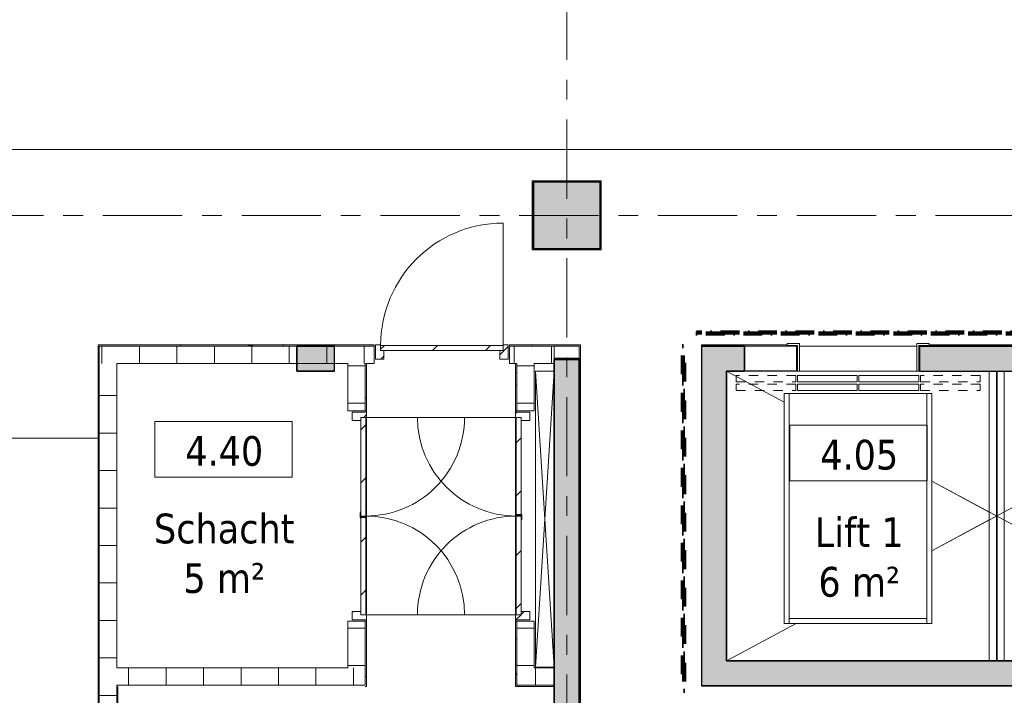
# Model space of a CAD drawing. Extents: x 2744 to 57639, y 3641 to 38820.
# Tile 61 of 179: x 27636 to 35521, y 20986 to 26395. Entities that reach past the tile are written whole.
import ezdxf

# ---------------------------------------------------------------- set-up
doc = ezdxf.new("R2010")
doc.units = 0
doc.header["$LTSCALE"] = 50
for name, pattern in [('brandscheiding 2', [6, 0, -1.5, 3, -1.5]), ('gestippeld-fijn', [3, 1.5, -1.5]), ('stramien', [22.225, 12.7, -3.175, 3.175, -3.175])]:
    doc.linetypes.add(name, pattern=pattern)
doc.layers.get('0').update_dxf_attribs({"linetype": 'CONTINUOUS'})
for name, color, linetype, lineweight in [('A-ANNO-IDEN', 8, 'CONTINUOUS', 18), ('A-AREA-IDEN', 8, 'CONTINUOUS', 18), ('A-DETL', 8, 'CONTINUOUS', 18), ('A-DETL-MBND', 8, 'CONTINUOUS', 18), ('A-DOOR', 8, 'CONTINUOUS', 25), ('A-FLOR-OTLN', 8, 'CONTINUOUS', 18), ('A-GENM', 8, 'CONTINUOUS', 18), ('A-WALL', 8, 'CONTINUOUS', 25), ('A-WALL-PATT', 8, 'CONTINUOUS', 50), ('I-WALL', 8, 'CONTINUOUS', 25), ('S-COLS', 8, 'CONTINUOUS', 18), ('S-GRID', 8, 'CONTINUOUS', 18), ('Shaft Openings', 7, 'CONTINUOUS', 18)]:
    doc.layers.add(name, color=color, linetype=linetype, lineweight=lineweight)
doc.styles.add('Tahoma_1', font='TAHOMA.TTF', dxfattribs={"height": 238.040123})
pattern_1 = [(0, (0, 0), (406.4, 101.6), [33.528, -271.272, 33.528, -271.272, -1625.6]), (0, (0, 0), (406.4, 101.6), [-609.6, 33.528, -576.072, 33.528, -271.272, -711.2]), (0, (0, 0), (406.4, 101.6), [-1524, 33.528, -169.672, 33.528, -474.472]), (120, (152.4, 50.8), (-291.18818, 301.15272), [33.528, -271.272, 33.528, -271.272, -1625.6]), (120, (152.4, 50.8), (-291.18818, 301.15272), [-609.6, 33.528, -576.072, 33.528, -271.272, -711.2]), (120, (152.4, 50.8), (-291.18818, 301.15272), [-1524, 33.528, -169.672, 33.528, -474.472]), (240, (203.2, 254), (-115.21182, -402.75272), [33.528, -271.272, 33.528, -271.272, -1625.6]), (240, (203.2, 254), (-115.21182, -402.75272), [-609.6, 33.528, -576.072, 33.528, -271.272, -711.2]), (240, (203.2, 254), (-115.21182, -402.75272), [-1524, 33.528, -169.672, 33.528, -474.472])]

# ---------------------------------------------------------------- blocks, each defined once
blk = doc.blocks.new('28_ABT-C_staal_HEA_ligger - HEA120-2836062-Plotview 4e Verdieping - schaal 1 op 100')
at = {"layer": 'A-DETL-MBND', "color": 0, "lineweight": 5}
for p, q in [((-1158.6, 60), (1161.4, 60)), ((1161.4, 2.5), (-1158.6, 2.5)), ((1161.4, -2.5), (-1158.6, -2.5)), ((-1158.6, -60), (1161.4, -60))]:
    blk.add_line(p, q, dxfattribs=at)
blk = doc.blocks.new('10844_ABT model nieuw_export 08-11-2012_rvt-1-Plotview 4e Verdieping - schaal 1 op 100')
at = {"color": 0, "lineweight": 5, "rotation": 269.9999999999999}
blk.add_blockref('28_ABT-C_staal_HEA_ligger - HEA120-2836062-Plotview 4e Verdieping - schaal 1 op 100', (35460.8, 22422.6), dxfattribs=at)
blk = doc.blocks.new('32_KA_hout_67_114_dubb_deur - H1530-8095868-Plotview 4e Verdieping - schaal 1 op 100')
at = {"layer": 'A-DOOR', "lineweight": 18}
h = blk.add_hatch(dxfattribs=at)
h.set_pattern_fill('FP_72', color=256, style=0, pattern_type=2)
h.set_pattern_definition([(315, (-22402.82, 31686.6), (91.9239, 91.9239), [])])
h.paths.add_polyline_path([(-814, 75), (-814, -34), (-747, -34), (-747, 35), (-772, 35), (-772, 80), (-814, 80)], flags=0)
h.paths.add_polyline_path([(783, -2.7), (783, -34), (850, -34), (850, 80), (808, 80), (808, 35), (783, 35)], flags=0)
for p, q in [((-772, 80), (-814, 80)), ((-814, 80), (-814, -34)), ((-772, 75), (-772, 80)), ((850, 80), (808, 80)), ((808, 80), (808, 75)), ((850, -34), (850, 80)), ((-747, -34), (-747, 35)), ((783, 35), (783, -34)), ((-814, -34), (-747, -34)), ((783, -34), (850, -34))]:
    blk.add_line(p, q, dxfattribs=at)
at = {"layer": 'A-DOOR'}
for p, q in [((4.6, 79.3), (4.6, 75)), ((44.6, 79.3), (4.6, 79.3)), ((44.6, 75), (44.6, 79.3)), ((4.6, 34.3), (-9.4, 34.3)), ((-9.4, 34.3), (-9.4, 29.3)), ((-9.4, 29.3), (30.6, 29.3)), ((25.6, 34.3), (9.6, 34.3)), ((18, 74.3), (25.6, 74.3)), ((25.6, 74.3), (25.6, 34.3)), ((30.6, 29.3), (30.6, 35))]:
    blk.add_line(p, q, dxfattribs=at)
at = {"layer": 'A-GENM'}
for p, q in [((-772, 75), (-772, 865)), ((808, 75), (808, 865))]:
    blk.add_line(p, q, dxfattribs=at)
for centre, start, end in [((-772, 75), 360, 90), ((808, 75), 90, 180)]:
    blk.add_arc(centre, 790, start, end, dxfattribs=at)
blk = doc.blocks.new('42_KA leemstuc betonkolomafwerking - Type-V33-Plotview 4e Verdieping - schaal 1 op 100')
at = {"layer": 'A-GENM'}
h = blk.add_hatch(dxfattribs=at)
h.set_pattern_fill('FP_129', color=256, style=0, pattern_type=2)
h.set_pattern_definition([(270, (-24828.2, 32016.6), (101.6, -406.4), [33.528, -271.272, 33.528, -1896.872]), (270, (-24828.2, 32016.6), (101.6, -406.4), [-338.328, -271.272, 33.528, -576.072, -1016]), (270, (-24828.2, 32016.6), (101.6, -406.4), [-1219.2, 33.528, -271.272, 33.528, -677.672]), (270, (-24828.2, 32016.6), (101.6, -406.4), [-1557.528, -169.672, 33.528, -474.472]), (30, (-24777.4, 31864.2), (301.15272, 291.18818), [33.528, -271.272, 33.528, -1896.872]), (30, (-24777.4, 31864.2), (301.15272, 291.18818), [-338.328, -271.272, 33.528, -576.072, -1016]), (30, (-24777.4, 31864.2), (301.15272, 291.18818), [-1219.2, 33.528, -271.272, 33.528, -677.672]), (30, (-24777.4, 31864.2), (301.15272, 291.18818), [-1557.528, -169.672, 33.528, -474.472]), (150, (-24574.2, 31813.4), (-402.75272, 115.21182), [33.528, -271.272, 33.528, -1896.872]), (150, (-24574.2, 31813.4), (-402.75272, 115.21182), [-338.328, -271.272, 33.528, -576.072, -1016]), (150, (-24574.2, 31813.4), (-402.75272, 115.21182), [-1219.2, 33.528, -271.272, 33.528, -677.672]), (150, (-24574.2, 31813.4), (-402.75272, 115.21182), [-1557.528, -169.672, 33.528, -474.472])])
h.paths.add_polyline_path([(-277, -277), (277, -277), (277, 277), (-277, 277)], flags=0)
h.paths.add_polyline_path([(-267, -267), (-267, 267), (267, 267), (267, -267)], flags=0)
for p, q in [((277, 277), (-277, 277)), ((-277, 277), (-277, -277)), ((-267, 267), (267, 267)), ((-267, -267), (-267, 267)), ((267, 267), (267, -267)), ((277, -277), (277, 277)), ((-277, -277), (277, -277)), ((267, -267), (-267, -267))]:
    blk.add_line(p, q, dxfattribs=at)
blk = doc.blocks.new('32_KA_binnendeur_hout - 32_KA_binnendeur_hout-5643048-Plotview 4e Verdieping - schaal 1 op 100')
at = {"layer": 'A-DOOR', "lineweight": 18}
h = blk.add_hatch(dxfattribs=at)
h.set_pattern_fill('FP_150', color=256, style=0, pattern_type=2)
h.set_pattern_definition([(315, (-22025.82, 31611.6), (212.132, 212.132), [])])
h.paths.add_polyline_path([(-395, -40), (395, -40), (395, 0), (-395, 0)], flags=0)
for p, q in [((395, 0), (-395, 0)), ((-395, 0), (-395, -40)), ((395, -40), (395, 0)), ((-395, -40), (395, -40))]:
    blk.add_line(p, q, dxfattribs=at)
blk = doc.blocks.new('32_KA_binnendeur_hout - 32_KA_binnendeur_hout-5659389-Plotview 4e Verdieping - schaal 1 op 100')
at = {"layer": 'A-DOOR', "lineweight": 18}
h = blk.add_hatch(dxfattribs=at)
h.set_pattern_fill('FP_153', color=256, style=0, pattern_type=2)
h.set_pattern_definition([(315, (-22822.14, 31611.6), (212.132, 212.132), [])])
h.paths.add_polyline_path([(-388.7, -40), (388.7, -40), (388.7, 0), (-388.7, 0)], flags=0)
for p, q in [((388.7, 0), (-388.7, 0)), ((-388.7, 0), (-388.7, -40)), ((388.7, -40), (388.7, 0)), ((-388.7, -40), (388.7, -40))]:
    blk.add_line(p, q, dxfattribs=at)
blk = doc.blocks.new('32_KA_hout_67_114_dubb_deur - H1530-V70-Plotview 4e Verdieping - schaal 1 op 100')
at = {"layer": 'A-DOOR', "lineweight": 18}
h = blk.add_hatch(dxfattribs=at)
h.set_pattern_fill('FP_257', color=256, style=0, pattern_type=2)
h.set_pattern_definition([(135, (22438.82, -30333.6), (-91.9239, -91.9239), [])])
h.paths.add_polyline_path([(850, 75), (850, 80), (808, 80), (808, 35), (783, 35), (783, -34), (850, -34), (850, 35)], flags=0)
h.paths.add_polyline_path([(-747, 35), (-772, 35), (-772, 80), (-814, 80), (-814, -34), (-747, -34)], flags=0)
for p, q in [((-772, 80), (-814, 80)), ((-814, 80), (-814, -34)), ((-772, 75), (-772, 80)), ((850, 80), (808, 80)), ((808, 80), (808, 75)), ((850, -34), (850, 80)), ((-747, -34), (-747, 35)), ((783, 35), (783, -34)), ((-814, -34), (-747, -34)), ((783, -34), (850, -34))]:
    blk.add_line(p, q, dxfattribs=at)
at = {"layer": 'A-DOOR'}
for p, q in [((4.6, 79.3), (4.6, 75)), ((44.6, 79.3), (4.6, 79.3)), ((44.6, 75), (44.6, 79.3)), ((4.6, 34.3), (-9.4, 34.3)), ((-9.4, 34.3), (-9.4, 29.3)), ((-9.4, 29.3), (30.6, 29.3)), ((25.6, 34.3), (9.6, 34.3)), ((18, 74.3), (25.6, 74.3)), ((25.6, 74.3), (25.6, 34.3)), ((30.6, 29.3), (30.6, 35))]:
    blk.add_line(p, q, dxfattribs=at)
at = {"layer": 'A-GENM'}
for p, q in [((-772, 75), (-772, 865)), ((808, 75), (808, 865))]:
    blk.add_line(p, q, dxfattribs=at)
for centre, start, end in [((-772, 75), 360, 90), ((808, 75), 90, 180)]:
    blk.add_arc(centre, 790, start, end, dxfattribs=at)
blk = doc.blocks.new('32_KA_binnendeur_hout - 32_KA_binnendeur_hout-V71-Plotview 4e Verdieping - schaal 1 op 100')
at = {"layer": 'A-DOOR', "lineweight": 18}
h = blk.add_hatch(dxfattribs=at)
h.set_pattern_fill('FP_258', color=256, style=0, pattern_type=2)
h.set_pattern_definition([(135, (22815.82, -30408.6), (-212.132, -212.132), [])])
h.paths.add_polyline_path([(395, -40), (395, 0), (-395, 0), (-395, -40), (95.3, -40)], flags=0)
for p, q in [((395, 0), (-395, 0)), ((-395, 0), (-395, -40)), ((395, -40), (395, 0)), ((-395, -40), (395, -40))]:
    blk.add_line(p, q, dxfattribs=at)
blk = doc.blocks.new('32_KA_binnendeur_hout - 32_KA_binnendeur_hout-V72-Plotview 4e Verdieping - schaal 1 op 100')
at = {"layer": 'A-DOOR', "lineweight": 18}
h = blk.add_hatch(dxfattribs=at)
h.set_pattern_fill('FP_259', color=256, style=0, pattern_type=2)
h.set_pattern_definition([(135, (22019.5, -30408.6), (-212.132, -212.132), [])])
h.paths.add_polyline_path([(388.7, 0), (-388.7, 0), (-388.7, -40), (388.7, -40)], flags=0)
for p, q in [((388.7, 0), (-388.7, 0)), ((-388.7, 0), (-388.7, -40)), ((388.7, -40), (388.7, 0)), ((-388.7, -40), (388.7, -40))]:
    blk.add_line(p, q, dxfattribs=at)
blk = doc.blocks.new('32_KA_hout_67-114-enkele_deur - H930-8118354-Plotview 4e Verdieping - schaal 1 op 100')
at = {"layer": 'A-GENM'}
h = blk.add_hatch(dxfattribs=at)
h.set_pattern_fill('FP_274', color=256, style=0, pattern_type=2)
h.set_pattern_definition([(45, (-31016.6, -23711.2), (-91.9239, 91.9239), [])])
h.paths.add_polyline_path([(-532.1, -34), (-465.1, -34), (-465.1, 35), (-490.1, 35), (-490.1, 80), (-532.1, 80), (-532.1, 35)], flags=0)
h.paths.add_polyline_path([(531.9, -34), (531.9, 80), (489.9, 80), (489.9, 35), (464.9, 35), (464.9, -34), (489.9, -34)], flags=0)
at = {"layer": 'A-DOOR', "lineweight": 18}
for p, q in [((-490.1, 80), (-532.1, 80)), ((-532.1, 80), (-532.1, -34)), ((-490.1, 75), (-490.1, 80)), ((531.9, 80), (489.9, 80)), ((489.9, 80), (489.9, 75)), ((531.9, -34), (531.9, 80)), ((-465.1, -34), (-465.1, 35)), ((464.9, 35), (464.9, -34)), ((-532.1, -34), (-465.1, -34)), ((464.9, -34), (531.9, -34))]:
    blk.add_line(p, q, dxfattribs=at)
at = {"layer": 'A-GENM'}
blk.add_line((489.9, 75), (489.9, 1055), dxfattribs=at)
blk.add_arc((489.9, 75), 980, 90, 180, dxfattribs=at)
blk = doc.blocks.new('32_KA_binnendeur_hout - 32_KA_binnendeur_hout-6004066-Plotview 4e Verdieping - schaal 1 op 100')
at = {"layer": 'A-DOOR', "lineweight": 18}
h = blk.add_hatch(dxfattribs=at)
h.set_pattern_fill('FP_275', color=256, style=0, pattern_type=2)
h.set_pattern_definition([(225, (31016.48, 23786.2), (212.132, -212.132), [])])
h.paths.add_polyline_path([(490, 40), (-490, 40), (-490, 0), (490, 0)], flags=0)
for p, q in [((-490, 0), (-490, 40)), ((-490, 40), (490, 40)), ((490, 0), (-490, 0)), ((490, 40), (490, 0))]:
    blk.add_line(p, q, dxfattribs=at)
blk = doc.blocks.new('00_KU ruimtetag groot - 00_KU ruimtetag groot-3653893-Plotview 4e Verdieping - schaal 1 op 100')
at = {"layer": 'A-AREA-IDEN'}
for p, q in [((5.5, 2.164), (-5.5, 2.164)), ((-5.5, 2.164), (-5.5, -2.302)), ((5.5, -2.302), (5.5, 2.164)), ((-5.5, -2.302), (5.5, -2.302))]:
    blk.add_line(p, q, dxfattribs=at)
blk = doc.blocks.new('Onderlegger 4e verdieping')
at = {"layer": 'A-WALL-PATT', "lineweight": 18}
h = blk.add_hatch(dxfattribs=at)
h.set_pattern_fill('FP_9', color=256, style=0, pattern_type=2)
h.set_pattern_definition(pattern_1)
h.paths.add_polyline_path([(28263.3, 19528.2), (28273.3, 19528.2), (28273.3, 23791.2), (28263.3, 23791.2), (28263.3, 19642.8)], flags=0)
h = blk.add_hatch(dxfattribs=at)
h.set_pattern_fill('FP_9', color=256, style=0, pattern_type=2)
h.set_pattern_definition(pattern_1)
h.paths.add_polyline_path([(30425.4, 23781.2), (30474.6, 23781.2), (30474.6, 23791.2), (28273.3, 23791.2), (28273.3, 23781.2), (29161.5, 23781.2)], flags=0)
h.paths.add_polyline_path([(31689.3, 23781.2), (31916.6, 23781.2), (31916.6, 23791.2), (31558.6, 23791.2), (31558.6, 23781.2)], flags=0)
h = blk.add_hatch(dxfattribs=at)
h.set_pattern_fill('FP_69', color=256, angle=90, style=0, pattern_type=2)
h.set_pattern_definition([(270, (30094.93, 23781.2), (300, -8e-13), [])])
h.paths.add_polyline_path([(30474.6, 23641.2), (30474.6, 23781.2), (28273.3, 23781.2), (28273.3, 23641.2), (30425.4, 23641.2)], flags=0)
h.paths.add_polyline_path([(31689.3, 23641.2), (31916.6, 23641.2), (31916.6, 23781.2), (31558.6, 23781.2), (31558.6, 23641.2), (31616.6, 23641.2)], flags=0)
at = {"layer": 'A-WALL-PATT', "lineweight": 25}
for points in [[(30156.8, 23581.2), (30156.8, 23781.2), (29856.8, 23781.2), (29856.8, 23581.2)], [(31916.6, 17395.2), (32116.6, 17395.2), (32116.6, 23681.2), (31916.6, 23681.2), (31916.6, 17444.5)], [(31916.6, 18763.2), (32116.6, 18763.5), (32116.6, 23674.2), (31916.6, 23674.2), (31916.6, 18763.5)], [(33296.6, 21061.2), (33296.6, 23581.2), (33096.6, 23581.2), (33096.6, 21061.2)], [(37616.6, 21061.2), (37616.6, 21261.2), (33296.6, 21261.2), (33296.6, 21061.2), (35481, 21061.2)]]:
    blk.add_hatch(color=256, dxfattribs=at).paths.add_polyline_path(points, flags=0)
at = {"layer": 'A-WALL-PATT', "lineweight": 18}
h = blk.add_hatch(dxfattribs=at)
h.set_pattern_fill('FP_9', color=256, style=0, pattern_type=2)
h.set_pattern_definition(pattern_1)
h.paths.add_polyline_path([(46320.6, 23781.2), (46320.6, 23791.2), (45783.6, 23791.2), (45783.6, 23786.2), (46048.6, 23786.2), (46048.6, 23781.2), (46310.6, 23781.2)], flags=0)
h.paths.add_polyline_path([(43768.6, 23781.2), (43768.6, 23786.2), (44099.6, 23786.2), (44099.6, 23791.2), (40104.9, 23791.2), (40104.9, 23786.2), (40022.4, 23786.2), (40022.4, 23781.2), (43064.3, 23781.2)], flags=0)
h.paths.add_polyline_path([(38008.7, 23781.2), (38612.4, 23781.2), (38612.4, 23786.2), (38529.9, 23786.2), (38529.9, 23791.2), (37154.1, 23791.2), (37154.1, 23781.2)], flags=0)
h.paths.add_polyline_path([(33096.6, 23781.2), (33781.6, 23781.2), (33781.6, 23791.2), (33096.6, 23791.2), (33096.6, 23786.2)], flags=0)
h.paths.add_polyline_path([(35481, 23781.2), (36016.6, 23781.2), (36016.6, 23791.2), (34919.1, 23791.2), (34919.1, 23781.2)], flags=0)
h.paths.add_polyline_path([(31916.6, 23781.2), (32126.6, 23781.2), (32126.6, 23791.2), (31916.6, 23791.2)], flags=0)
h = blk.add_hatch(dxfattribs=at)
h.set_pattern_fill('FP_9', color=256, style=0, pattern_type=2)
h.set_pattern_definition(pattern_1)
h.paths.add_polyline_path([(32116.6, 17593.2), (32126.6, 17593.2), (32126.6, 23781.2), (32116.6, 23781.2), (32116.6, 18323.8)], flags=0)
at = {"layer": 'A-WALL-PATT', "lineweight": 25}
h = blk.add_hatch(color=256, dxfattribs=at)
h.paths.add_polyline_path([(35481, 23581.2), (36091.6, 23581.2), (36091.6, 23781.2), (34841.6, 23781.2), (34841.6, 23581.2)], flags=0)
h.paths.add_polyline_path([(37616.6, 23581.2), (37616.6, 23781.2), (37491.6, 23781.2), (37491.6, 23581.2)], flags=0)
h.paths.add_polyline_path([(33296.6, 23581.2), (33441.6, 23581.2), (33441.6, 23781.2), (33096.6, 23781.2), (33096.6, 23581.2)], flags=0)
at = {"layer": 'A-WALL-PATT', "lineweight": 18}
h = blk.add_hatch(dxfattribs=at)
h.set_pattern_fill('FP_70', color=256, angle=90, style=0, pattern_type=2)
h.set_pattern_definition([(180, (28413.26, 21584.7), (-6e-13, -300), [])])
h.paths.add_polyline_path([(28273.3, 19528.2), (28413.3, 19528.2), (28413.3, 23641.2), (28273.3, 23641.2), (28273.3, 19642.8)], flags=0)
h = blk.add_hatch(dxfattribs=at)
h.set_pattern_fill('FP_68', color=256, angle=90, style=0, pattern_type=2)
h.set_pattern_definition([(180, (30403.6, 22423.7), (-6e-13, -300), [])])
h.paths.add_polyline_path([(30263.6, 21206.2), (30403.6, 21206.2), (30403.6, 21578.8), (30263.6, 21578.8)], flags=0)
h.paths.add_polyline_path([(30403.6, 23262.8), (30403.6, 23641.2), (30263.6, 23641.2), (30263.6, 23262.8)], flags=0)
h = blk.add_hatch(dxfattribs=at)
h.set_pattern_fill('FP_9', color=256, style=0, pattern_type=2)
h.set_pattern_definition(pattern_1)
h.paths.add_polyline_path([(30403.6, 21056.2), (30413.6, 21056.2), (30413.6, 21578.8), (30403.6, 21578.8), (30403.6, 21066.2)], flags=0)
h.paths.add_polyline_path([(30413.6, 23262.8), (30413.6, 23641.2), (30403.6, 23641.2), (30403.6, 23262.8)], flags=0)
h = blk.add_hatch(dxfattribs=at)
h.set_pattern_fill('FP_71', color=256, angle=90, style=0, pattern_type=2)
h.set_pattern_definition([(180, (31756.6, 22423.7), (6e-13, -300), [])])
h.paths.add_polyline_path([(31616.6, 21206.2), (31756.6, 21206.2), (31756.6, 21578.8), (31616.6, 21578.8)], flags=0)
h.paths.add_polyline_path([(31616.6, 23262.8), (31756.6, 23262.8), (31756.6, 23641.2), (31616.6, 23641.2), (31616.6, 23599.8)], flags=0)
h = blk.add_hatch(dxfattribs=at)
h.set_pattern_fill('FP_9', color=256, style=0, pattern_type=2)
h.set_pattern_definition(pattern_1)
h.paths.add_polyline_path([(31606.6, 21056.2), (31616.6, 21056.2), (31616.6, 21578.8), (31606.6, 21578.8)], flags=0)
h.paths.add_polyline_path([(31616.6, 23262.8), (31616.6, 23567.2), (31606.6, 23567.2), (31606.6, 23262.8)], flags=0)
h = blk.add_hatch(dxfattribs=at)
h.set_pattern_fill('FP_73', color=256, angle=90, style=0, pattern_type=2)
h.set_pattern_definition([(90, (29408.43, 21066.2), (-300, -7e-13), [])])
h.paths.add_polyline_path([(28413.3, 21066.2), (30403.6, 21066.2), (30403.6, 21206.2), (28413.3, 21206.2)], flags=0)
h = blk.add_hatch(dxfattribs=at)
h.set_pattern_fill('FP_148', color=256, angle=-270, style=0, pattern_type=2)
h.set_pattern_definition([(270, (31766.6, 21206.2), (300, 2e-14), [])])
h.paths.add_polyline_path([(31689.3, 21066.2), (31916.6, 21066.2), (31916.6, 21206.2), (31616.6, 21206.2), (31616.6, 21066.2)], flags=0)
h = blk.add_hatch(dxfattribs=at)
h.set_pattern_fill('FP_9', color=256, style=0, pattern_type=2)
h.set_pattern_definition(pattern_1)
h.paths.add_polyline_path([(28413.3, 19528.2), (28423.3, 19528.2), (28423.3, 21056.2), (28413.3, 21056.2), (28413.3, 19642.8)], flags=0)
at = {"layer": 'S-COLS', "lineweight": 5}
blk.add_hatch(color=256, dxfattribs=at).paths.add_polyline_path([(32283.6, 24561.2), (32283.6, 25095.2), (31749.6, 25095.2), (31749.6, 24561.2)], flags=0)
at = {"layer": 'A-ANNO-IDEN'}
blk.add_line((29502.3, 23784.5), (29467, 23784.5), dxfattribs=at)
at = {"layer": 'A-DETL'}
for p, q in [((33881.6, 23801.2), (33781.6, 23801.2)), ((33781.6, 23801.2), (33781.6, 23786.2)), ((33781.6, 23786.2), (33864.1, 23786.2)), ((33864.1, 23786.2), (33864.1, 23581.2)), ((33881.6, 23581.2), (33881.6, 23801.2)), ((34919.1, 23801.2), (34819.1, 23801.2)), ((34819.1, 23801.2), (34819.1, 23581.2)), ((34836.6, 23786.2), (34919.1, 23786.2)), ((34836.6, 23581.2), (34836.6, 23786.2)), ((34919.1, 23786.2), (34919.1, 23801.2)), ((33864.1, 23581.2), (33881.6, 23581.2)), ((34819.1, 23581.2), (34836.6, 23581.2)), ((34342.3, 23546.2), (33864.1, 23546.2)), ((33864.1, 23546.2), (33864.1, 23496.2)), ((33864.1, 23496.2), (34342.3, 23496.2)), ((34342.3, 23496.2), (34342.3, 23546.2)), ((34355.9, 23546.2), (34355.9, 23496.2)), ((34836.6, 23546.2), (34355.9, 23546.2)), ((34355.9, 23496.2), (34836.6, 23496.2)), ((34836.6, 23496.2), (34836.6, 23546.2)), ((34342.3, 23476.2), (33864.1, 23476.2)), ((33864.1, 23476.2), (33864.1, 23426.2)), ((33864.1, 23426.2), (34342.3, 23426.2)), ((34342.3, 23426.2), (34342.3, 23476.2)), ((34355.9, 23476.2), (34355.9, 23426.2)), ((34836.6, 23476.2), (34355.9, 23476.2)), ((34355.9, 23426.2), (34836.6, 23426.2)), ((34836.6, 23426.2), (34836.6, 23476.2)), ((33799.1, 23401.2), (33759.1, 23401.2)), ((33759.1, 23401.2), (33759.1, 21561.2)), ((34899.1, 23401.2), (33799.1, 23401.2)), ((33799.1, 23401.2), (33799.1, 21601.2)), ((34939.1, 23401.2), (34899.1, 23401.2)), ((34899.1, 21601.2), (34899.1, 23401.2)), ((34939.1, 21561.2), (34939.1, 23401.2)), ((33759.1, 21561.2), (33799.1, 21561.2)), ((33799.1, 21601.2), (33799.1, 21561.2)), ((33799.1, 21601.2), (34899.1, 21601.2)), ((33799.1, 21561.2), (34899.1, 21561.2)), ((34899.1, 21601.2), (34899.1, 21561.2)), ((34899.1, 21561.2), (34939.1, 21561.2))]:
    blk.add_line(p, q, dxfattribs=at)
at = {"layer": 'A-DETL', "lineweight": 13}
for p, q in [((31766.6, 23581.2), (31916.6, 21211.2)), ((31916.6, 23581.2), (31766.6, 21211.2)), ((33296.6, 23581.2), (33759.1, 23332.8)), ((35994.1, 22709.9), (34939.1, 22143.3)), ((34939.1, 22699.1), (35994.1, 22132.5)), ((33855.2, 21561.2), (33296.6, 21261.2))]:
    blk.add_line(p, q, dxfattribs=at)
at = {"layer": 'A-DETL', "linetype": 'gestippeld-fijn'}
for p, q in [((33850.5, 23546.2), (33372.3, 23546.2)), ((33372.3, 23546.2), (33372.3, 23496.2)), ((33372.3, 23496.2), (33850.5, 23496.2)), ((33850.5, 23496.2), (33850.5, 23546.2)), ((35328.4, 23546.2), (34850.1, 23546.2)), ((34850.1, 23546.2), (34850.1, 23496.2)), ((34850.1, 23496.2), (35328.4, 23496.2)), ((35328.4, 23496.2), (35328.4, 23546.2)), ((33850.5, 23476.2), (33372.3, 23476.2)), ((33372.3, 23476.2), (33372.3, 23426.2)), ((33372.3, 23426.2), (33850.5, 23426.2)), ((33850.5, 23426.2), (33850.5, 23476.2)), ((35328.4, 23476.2), (34850.1, 23476.2)), ((34850.1, 23476.2), (34850.1, 23426.2)), ((34850.1, 23426.2), (35328.4, 23426.2)), ((35328.4, 23426.2), (35328.4, 23476.2))]:
    blk.add_line(p, q, dxfattribs=at)
at = {"layer": 'A-FLOR-OTLN'}
for p, q in [((43776.6, 25355.2), (26516.6, 25355.2)), ((33781.6, 23781.2), (33864.1, 23781.2)), ((33856.6, 23781.2), (33856.6, 23581.2)), ((34819.1, 23781.2), (33881.6, 23781.2)), ((34841.6, 23781.2), (34836.6, 23781.2)), ((31606.6, 23641.2), (31606.6, 23567.2)), ((31766.6, 21211.2), (31766.6, 23581.2)), ((31766.6, 23581.2), (31916.6, 23581.2)), ((33856.6, 23581.2), (33864.1, 23581.2)), ((33881.6, 23581.2), (34819.1, 23581.2)), ((34836.6, 23581.2), (34841.6, 23581.2)), ((30413.6, 23252.8), (30413.6, 23262.8)), ((31606.6, 23262.8), (31606.6, 23252.8)), ((30413.6, 21630.8), (30413.6, 23210.8)), ((31606.6, 23210.8), (31606.6, 21630.8)), ((28263.3, 23043), (23009.9, 23043)), ((30413.6, 21578.8), (30413.6, 21588.8)), ((31606.6, 21588.8), (31606.6, 21578.8)), ((31916.6, 21211.2), (31766.6, 21211.2))]:
    blk.add_line(p, q, dxfattribs=at)
at = {"layer": 'A-FLOR-OTLN', "color": 50}
blk.add_line((33441.6, 23581.2), (33856.6, 23581.2), dxfattribs=at)
at = {"layer": 'A-GENM', "linetype": 'brandscheiding 2', "lineweight": 100}
for p, q in [((40976.6, 23891.2), (33056.6, 23891.2)), ((33056.6, 23891.2), (33056.6, 23881.2)), ((33056.6, 23881.2), (40976.6, 23881.2)), ((32956.6, 23781.2), (32946.6, 23781.2)), ((32946.6, 23781.2), (32946.6, 21021.2)), ((32956.6, 21021.2), (32956.6, 23781.2)), ((32946.6, 21021.2), (32956.6, 21021.2))]:
    blk.add_line(p, q, dxfattribs=at)
at = {"layer": 'A-WALL', "color": 250, "lineweight": 35}
for p, q in [((30156.8, 23781.2), (29856.8, 23781.2)), ((29856.8, 23781.2), (29856.8, 23581.2)), ((33441.6, 23781.2), (33096.6, 23781.2)), ((33441.6, 23581.2), (33441.6, 23781.2)), ((36091.6, 23781.2), (34841.6, 23781.2)), ((34841.6, 23781.2), (34841.6, 23581.2)), ((32116.6, 23681.2), (31916.6, 23681.2)), ((32116.6, 17595.2), (32116.6, 23681.2)), ((29856.8, 23581.2), (30156.8, 23581.2)), ((33296.6, 23581.2), (33441.6, 23581.2)), ((33296.6, 21261.2), (33296.6, 23581.2)), ((37616.6, 21261.2), (33296.6, 21261.2)), ((33096.6, 21061.2), (33296.6, 21061.2)), ((33296.6, 21061.2), (37616.6, 21061.2))]:
    blk.add_line(p, q, dxfattribs=at)
at = {"layer": 'A-WALL', "color": 7}
blk.add_line((33856.6, 23581.2), (33441.6, 23581.2), dxfattribs=at)
at = {"layer": 'A-WALL-PATT', "lineweight": 25}
for p, q in [((30156.8, 23581.2), (30156.8, 23781.2)), ((33096.6, 23781.2), (33096.6, 23581.2)), ((31916.6, 23681.2), (31916.6, 17395.2)), ((33096.6, 23581.2), (33096.6, 21061.2)), ((34841.6, 23581.2), (36091.6, 23581.2))]:
    blk.add_line(p, q, dxfattribs=at)
at = {"layer": 'I-WALL', "lineweight": 18}
for p, q in [((28263.3, 23791.2), (28263.3, 19528.2)), ((30474.6, 23791.2), (28263.3, 23791.2)), ((30474.6, 23781.2), (28273.3, 23781.2)), ((28273.3, 19493.2), (28273.3, 23781.2)), ((30474.6, 23641.2), (30474.6, 23791.2)), ((31558.6, 23791.2), (31558.6, 23641.2)), ((32126.6, 23791.2), (31558.6, 23791.2)), ((31558.6, 23781.2), (32116.6, 23781.2)), ((31916.6, 23674.2), (31916.6, 23781.2)), ((32116.6, 23781.2), (32116.6, 17593.2)), ((32126.6, 17593.2), (32126.6, 23791.2)), ((33781.6, 23791.2), (33096.6, 23791.2)), ((33096.6, 23791.2), (33096.6, 23781.2)), ((33096.6, 23781.2), (33781.6, 23781.2)), ((33781.6, 23781.2), (33781.6, 23786.2)), ((36016.6, 23791.2), (34919.1, 23791.2)), ((34919.1, 23786.2), (34919.1, 23781.2)), ((34919.1, 23781.2), (36016.6, 23781.2)), ((28413.3, 23641.2), (30263.6, 23641.2)), ((28413.3, 21206.2), (28413.3, 23641.2)), ((30263.6, 23641.2), (30263.6, 23262.8)), ((30403.6, 23262.8), (30403.6, 23641.2)), ((30474.6, 23641.2), (30403.6, 23641.2)), ((30413.6, 23262.8), (30413.6, 23641.2)), ((31558.6, 23641.2), (31616.6, 23641.2)), ((31616.6, 23262.8), (31616.6, 23641.2)), ((31756.6, 23641.2), (31916.6, 23641.2)), ((31756.6, 23262.8), (31756.6, 23641.2)), ((31616.6, 23567.2), (31606.6, 23567.2)), ((31606.6, 23567.2), (31606.6, 23262.8)), ((30263.6, 23262.8), (30413.6, 23262.8)), ((31606.6, 23262.8), (31756.6, 23262.8)), ((30413.6, 21578.8), (30263.6, 21578.8)), ((30263.6, 21578.8), (30263.6, 21206.2)), ((30403.6, 21578.8), (30403.6, 21066.2)), ((30413.6, 21056.2), (30413.6, 21578.8)), ((31756.6, 21578.8), (31606.6, 21578.8)), ((31606.6, 21578.8), (31606.6, 21056.2)), ((31616.6, 21578.8), (31616.6, 21056.2)), ((31756.6, 21206.2), (31756.6, 21578.8)), ((30263.6, 21206.2), (28413.3, 21206.2)), ((31916.6, 21206.2), (31756.6, 21206.2)), ((28413.3, 19493.2), (28413.3, 21066.2)), ((28413.3, 21066.2), (30403.6, 21066.2)), ((28423.3, 19528.2), (28423.3, 21056.2)), ((30403.6, 21056.2), (30413.6, 21056.2)), ((31606.6, 21056.2), (31916.6, 21056.2)), ((31916.6, 21066.2), (31616.6, 21066.2))]:
    blk.add_line(p, q, dxfattribs=at)
at = {"layer": 'I-WALL', "lineweight": 35}
for p, q in [((32116.6, 23674.2), (31916.6, 23674.2)), ((31916.6, 23674.2), (31916.6, 18763.2)), ((32116.6, 18763.2), (32116.6, 23674.2))]:
    blk.add_line(p, q, dxfattribs=at)
at = {"layer": 'S-COLS', "color": 250, "lineweight": 35}
for p, q in [((32283.6, 25095.2), (31749.6, 25095.2)), ((31749.6, 25095.2), (31749.6, 24561.2)), ((32283.6, 24561.2), (32283.6, 25095.2)), ((31749.6, 24561.2), (32283.6, 24561.2))]:
    blk.add_line(p, q, dxfattribs=at)
at = {"layer": 'S-GRID', "linetype": 'stramien'}
for p, q in [((32016.6, 37820.1), (32016.6, 16247.5)), ((2743.8, 24828.2), (56270.4, 24828.2))]:
    blk.add_line(p, q, dxfattribs=at)
at = {"layer": 'Shaft Openings', "color": 50}
for p, q in [((33296.6, 23581.2), (33759.1, 23332.8)), ((34939.1, 22699.1), (35400.8, 22451.2)), ((35400.8, 22391.2), (34939.1, 22143.3)), ((33855.2, 21561.2), (33296.6, 21261.2))]:
    blk.add_line(p, q, dxfattribs=at)
at = {"lineweight": 5}
blk.add_blockref('10844_ABT model nieuw_export 08-11-2012_rvt-1-Plotview 4e Verdieping - schaal 1 op 100', (0, 0), dxfattribs=at)
at = {"layer": 'A-AREA-IDEN', "xscale": 99.99999999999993, "yscale": 99.99999999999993, "zscale": 99.99999999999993}
for p in [(29269.3, 22962), (34354.3, 22932)]:
    blk.add_blockref('00_KU ruimtetag groot - 00_KU ruimtetag groot-3653893-Plotview 4e Verdieping - schaal 1 op 100', p, dxfattribs=at)
at = {"layer": 'A-DOOR'}
blk.add_blockref('32_KA_hout_67-114-enkele_deur - H930-8118354-Plotview 4e Verdieping - schaal 1 op 100', (31016.6, 23711.2), dxfattribs=at)
for name, p, rotation in [('32_KA_binnendeur_hout - 32_KA_binnendeur_hout-6004066-Plotview 4e Verdieping - schaal 1 op 100', (31016.5, 23786.2), 180), ('32_KA_hout_67_114_dubb_deur - H1530-V70-Plotview 4e Verdieping - schaal 1 op 100', (30333.6, 22438.8), 270.0000000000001), ('32_KA_binnendeur_hout - 32_KA_binnendeur_hout-V71-Plotview 4e Verdieping - schaal 1 op 100', (30408.6, 22815.8), 270.0000000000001), ('32_KA_hout_67_114_dubb_deur - H1530-8095868-Plotview 4e Verdieping - schaal 1 op 100', (31686.6, 22402.8), 89.9999999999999), ('32_KA_binnendeur_hout - 32_KA_binnendeur_hout-5659389-Plotview 4e Verdieping - schaal 1 op 100', (31611.6, 22822.1), 89.9999999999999), ('32_KA_binnendeur_hout - 32_KA_binnendeur_hout-V72-Plotview 4e Verdieping - schaal 1 op 100', (30408.6, 22019.5), 270.0000000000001), ('32_KA_binnendeur_hout - 32_KA_binnendeur_hout-5643048-Plotview 4e Verdieping - schaal 1 op 100', (31611.6, 22025.8), 89.9999999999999)]:
    blk.add_blockref(name, p, dxfattribs=dict(at, rotation=rotation))
at = {"layer": 'A-GENM', "rotation": 90.0000000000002}
blk.add_blockref('42_KA leemstuc betonkolomafwerking - Type-V33-Plotview 4e Verdieping - schaal 1 op 100', (32016.6, 24828.2), dxfattribs=at)
at = {"layer": 'A-AREA-IDEN', "char_height": 238.04, "attachment_point": 2, "line_spacing_factor": 1.000232, "style": 'Tahoma_1'}
for s, insert, width in [('4.40', (29273.9, 23061.3), 768), ('4.05', (34358.9, 23031.3), 768), ('Schacht\\P5 m²', (29273.9, 22440.2), 1356), ('Lift 1\\P6 m²', (34358.9, 22410.2), 882)]:
    blk.add_mtext(s, dxfattribs=dict(at, insert=insert, width=width))

msp = doc.modelspace()

# ---------------------------------------------------------------- block references
msp.add_blockref('Onderlegger 4e verdieping', (0, 0))

doc.saveas('drawing.dxf')
